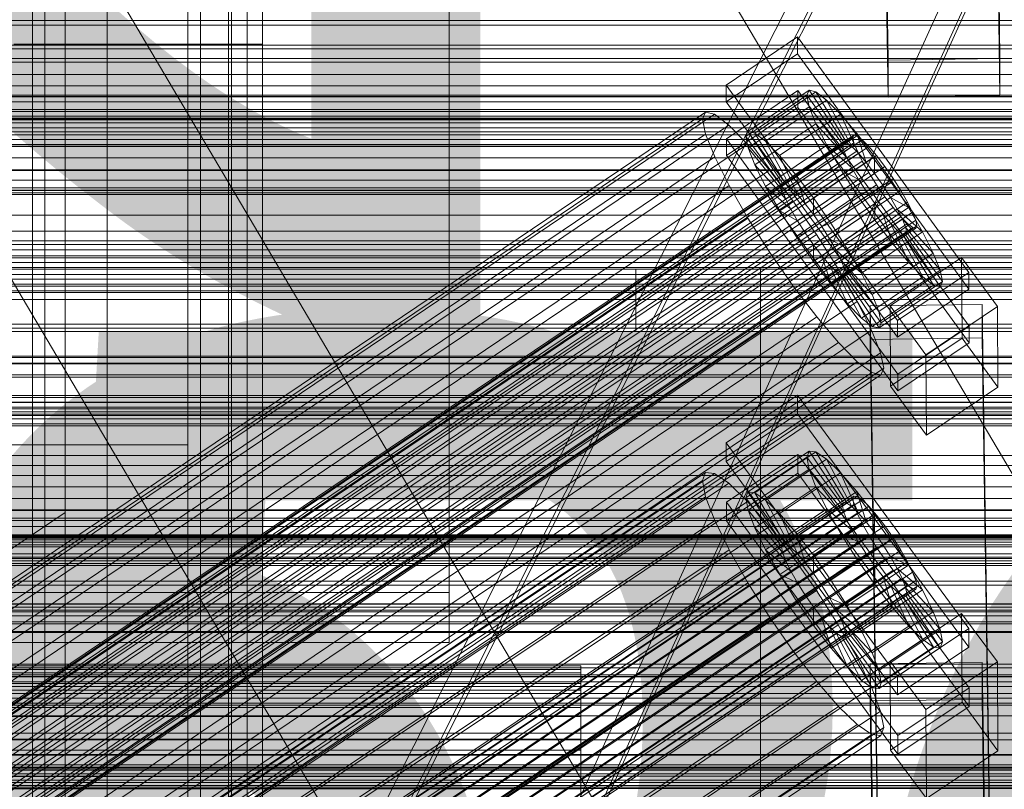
# Model space of a CAD drawing. Header units: millimetres. Extents: x -4738 to 65662, y -68080 to 6847.
# Tile 126 of 256: x 221 to 379, y -35024 to -34900. Entities that reach past the tile are written whole.
import ezdxf

# ---------------------------------------------------------------- set-up
doc = ezdxf.new("R2010")
doc.units = ezdxf.units.MM
for name, color, linetype, lineweight in [('COTAS_O', 1, 'Continuous', 0), ('COTAS_P', 1, 'Continuous', 0), ('frontal_bajante_movil', 7, 'Continuous', 0), ('frontal_briquetadora', 7, 'Continuous', 0), ('frontal_C01', 7, 'Continuous', 0), ('frontal_C02', 7, 'Continuous', 0), ('frontal_C03', 7, 'Continuous', 0), ('frontal_C04', 7, 'Continuous', 0), ('frontal_C05', 7, 'Continuous', 0), ('frontal_mezcladora', 7, 'Continuous', 0), ('frontal_secador', 7, 'Continuous', 0), ('frontal_tolva-C01', 7, 'Continuous', 0)]:
    doc.layers.add(name, color=color, linetype=linetype, lineweight=lineweight)
doc.dimstyles.new('R19_100', dxfattribs={"dimtxt": 250, "dimasz": 150, "dimexe": 150, "dimexo": 80, "dimgap": 100, "dimtad": 1, "dimtih": 1, "dimtoh": 1, "dimdsep": 46, "dimcen": 0.09, "dimadec": 0, "dimazin": 0, "dimtfac": 1, "dimtdec": 4, "dimtofl": 0, "dimtmove": 0, "dimatfit": 3, "dimfxl": 1, "dimtolj": 1, "dimtzin": 0, "dimarcsym": 0})

# ---------------------------------------------------------------- blocks, each defined once
blk = doc.blocks.new('DIM_R30_49')
at = {"layer": 'COTAS_P'}
for p, q in [((-150, -32300), (550, -32300)), ((550, -32300), (505, -32450)), ((550, -34900), (550, -32300)), ((550, -32300), (595, -32450)), ((550, -34900), (505, -34750)), ((550, -34900), (595, -34750)), ((-150, -34900), (550, -34900))]:
    blk.add_line(p, q, dxfattribs=at)
blk.add_text('2600 P', height=250, rotation=90, dxfattribs=at).set_placement((450, -33600))
blk = doc.blocks.new('DIM_R30_52')
at = {"layer": 'COTAS_O'}
for p, q in [((-650, -34200), (-500, -34155)), ((650, -34200), (500, -34155)), ((-650, -34900), (-650, -34200)), ((-650, -34200), (650, -34200)), ((-650, -34200), (-500, -34245)), ((650, -34200), (500, -34245)), ((650, -34900), (650, -34200))]:
    blk.add_line(p, q, dxfattribs=at)
blk.add_text('1300 O', height=250, dxfattribs=at).set_placement((0, -34100))
blk = doc.blocks.new('DIM_R30_54')
at = {"layer": 'COTAS_O'}
for p, q in [((-1480, -35300), (-1330, -35255)), ((490, -35300), (340, -35255)), ((-1480, -36000), (-1480, -35300)), ((-1480, -35300), (490, -35300)), ((-1480, -35300), (-1330, -35345)), ((490, -35300), (340, -35345)), ((490, -36000), (490, -35300))]:
    blk.add_line(p, q, dxfattribs=at)
blk.add_text('1970 O', height=250, dxfattribs=at).set_placement((-495, -35200))
blk = doc.blocks.new('DIM_R30_56')
at = {"layer": 'COTAS_O'}
for p, q in [((-1400, -35300), (-1250, -35255)), ((1400, -35300), (1250, -35255)), ((-1400, -36000), (-1400, -35300)), ((-1400, -35300), (1400, -35300)), ((-1400, -35300), (-1250, -35345)), ((1400, -35300), (1250, -35345)), ((1400, -36000), (1400, -35300))]:
    blk.add_line(p, q, dxfattribs=at)
blk.add_text('2800 O', height=250, dxfattribs=at).set_placement((0, -35200))
blk = doc.blocks.new('DIM_R30_57')
at = {"layer": 'COTAS_P'}
for p, q in [((-305, -34680), (395, -34680)), ((395, -34680), (350, -34830)), ((395, -36000), (395, -34680)), ((395, -34680), (440, -34830)), ((395, -36000), (350, -35850)), ((395, -36000), (440, -35850)), ((-305, -36000), (395, -36000))]:
    blk.add_line(p, q, dxfattribs=at)
blk.add_text('1320 P', height=250, rotation=90, dxfattribs=at).set_placement((295, -35340))
blk = doc.blocks.new('DIM_R30_58')
at = {"layer": 'COTAS_P'}
for p, q in [((-305, -35300), (-155, -35255)), ((345, -35300), (195, -35255)), ((-305, -36000), (-305, -35300)), ((-305, -35300), (345, -35300)), ((-305, -35300), (-155, -35345)), ((345, -35300), (195, -35345)), ((345, -36000), (345, -35300))]:
    blk.add_line(p, q, dxfattribs=at)
blk.add_text('650 P', height=250, dxfattribs=at).set_placement((20, -35200))

msp = doc.modelspace()

# ---------------------------------------------------------------- linework, layer by layer
at = {"layer": 'frontal_bajante_movil'}
for p, q in [((223, -35227.232), (223, -34680)), ((235, -34680), (235, -35227.232)), ((223, -34682.819), (223, -35230.051)), ((235, -35230.051), (235, -34682.819)), ((223, -34809.578), (223, -35356.81)), ((225, -35355.689), (225, -34808.457)), ((255, -34808.457), (255, -35355.689)), ((225, -34846.045), (225, -35393.277)), ((255, -35393.277), (255, -34846.045)), ((260, -34881.262), (260, -34903.821)), ((255, -34891.143), (255, -35164.759)), ((255, -35170.397), (255, -34896.781)), ((260, -34903.821), (260, -34895.821)), ((220, -34903.821), (260, -34903.821)), ((260, -35775), (260, -34903.821)), ((180, -34992), (290, -34992)), ((290, -35000), (290, -34992)), ((180, -35000), (290, -35000))]:
    msp.add_line(p, q, dxfattribs=at)
at = {"layer": 'frontal_briquetadora'}
for p, q in [((-490, -34940), (340, -34940)), ((-490, -34940), (490, -34940)), ((320, -34950), (320, -34940)), ((320, -34940), (340, -34940)), ((320, -34940), (490, -34940)), ((340, -34950), (340, -34940)), ((-1330, -34950), (340, -34950)), ((320, -34950), (340, -34950)), ((340, -35980), (340, -34950)), ((340, -34950), (490, -34950))]:
    msp.add_line(p, q, dxfattribs=at)
at = {"layer": 'frontal_C01'}
for p, q in [((250, -35948.844), (250, -33373.251)), ((250, -33378.064), (250, -35953.656)), ((413.642, -35029.009), (153.642, -34589.009)), ((228.298, -34979.106), (228.298, -34716.493)), ((228.298, -34722.274), (228.298, -34984.887)), ((334.501, -34910.399), (345.969, -34902.663)), ((345.969, -34902.663), (345.981, -34905.359)), ((345.969, -34902.663), (373.501, -34940.517)), ((345.981, -34905.359), (334.513, -34913.095)), ((373.513, -34943.213), (345.981, -34905.359)), ((334.513, -34913.095), (334.501, -34910.399)), ((362.033, -34948.253), (334.501, -34910.399)), ((334.539, -34919.027), (346.008, -34911.29)), ((337.64, -34918.663), (347.47, -34912.032)), ((338.005, -34917.848), (347.835, -34911.216)), ((339.088, -34918.109), (348.918, -34911.478)), ((346.008, -34911.29), (346.02, -34913.987)), ((346.008, -34911.29), (373.539, -34949.145)), ((347.835, -34911.216), (347.47, -34912.032)), ((347.47, -34912.032), (353.205, -34919.918)), ((347.47, -34912.032), (347.847, -34913.868)), ((348.918, -34911.478), (347.835, -34911.216)), ((347.835, -34911.216), (353.378, -34919.532)), ((350.645, -34912.798), (348.918, -34911.478)), ((348.918, -34911.478), (353.892, -34919.656)), ((334.513, -34913.095), (362.045, -34950.95)), ((346.02, -34913.987), (334.551, -34921.723)), ((338.017, -34920.499), (347.847, -34913.868)), ((340.816, -34919.429), (350.645, -34912.798)), ((373.551, -34951.841), (346.02, -34913.987)), ((347.847, -34913.868), (353.384, -34920.788)), ((347.847, -34913.868), (348.941, -34916.601)), ((352.899, -34915.087), (350.645, -34912.798)), ((350.645, -34912.798), (354.71, -34920.281)), ((146.383, -35040.161), (330.692, -34915.826)), ((146.872, -35039.071), (331.181, -34914.736)), ((148.32, -35039.42), (332.629, -34915.086)), ((331.181, -34914.736), (330.692, -34915.826)), ((330.692, -34915.826), (331.197, -34918.281)), ((332.629, -34915.086), (331.181, -34914.736)), ((334.938, -34916.851), (332.629, -34915.086)), ((343.069, -34921.719), (352.899, -34915.087)), ((355.525, -34918.189), (352.899, -34915.087)), ((352.899, -34915.087), (355.777, -34921.365)), ((150.629, -35041.185), (334.938, -34916.851)), ((337.95, -34919.911), (334.938, -34916.851)), ((339.111, -34923.232), (348.941, -34916.601)), ((348.941, -34916.601), (353.902, -34922.082)), ((348.941, -34916.601), (350.678, -34920.043)), ((141.045, -35063.041), (354.844, -34918.813)), ((141.218, -35062.655), (355.017, -34918.427)), ((141.731, -35062.779), (355.53, -34918.55)), ((146.887, -35042.616), (331.197, -34918.281)), ((331.197, -34918.281), (332.659, -34921.934)), ((334.551, -34921.723), (334.539, -34919.027)), ((362.071, -34956.881), (334.539, -34919.027)), ((337.64, -34918.663), (338.005, -34917.848)), ((343.376, -34926.549), (337.64, -34918.663)), ((338.017, -34920.499), (337.64, -34918.663)), ((343.549, -34926.163), (338.005, -34917.848)), ((338.005, -34917.848), (339.088, -34918.109)), ((344.062, -34926.287), (339.088, -34918.109)), ((339.088, -34918.109), (340.816, -34919.429)), ((345.695, -34924.821), (355.525, -34918.189)), ((355.017, -34918.427), (354.844, -34918.813)), ((354.844, -34918.813), (355.022, -34919.683)), ((355.53, -34918.55), (355.017, -34918.427)), ((358.345, -34921.893), (355.525, -34918.189)), ((355.525, -34918.189), (357.021, -34922.835)), ((356.348, -34919.176), (355.53, -34918.55)), ((141.224, -35063.911), (355.022, -34919.683)), ((142.549, -35063.404), (356.348, -34919.176)), ((143.617, -35064.489), (357.415, -34920.26)), ((153.641, -35044.246), (337.95, -34919.911)), ((341.461, -34924.058), (337.95, -34919.911)), ((343.554, -34927.419), (338.017, -34920.499)), ((339.111, -34923.232), (338.017, -34920.499)), ((344.88, -34926.912), (340.816, -34919.429)), ((340.816, -34919.429), (343.069, -34921.719)), ((340.848, -34926.674), (350.678, -34920.043)), ((353.205, -34919.918), (343.376, -34926.549)), ((353.378, -34919.532), (343.549, -34926.163)), ((353.892, -34919.656), (344.062, -34926.287)), ((354.71, -34920.281), (344.88, -34926.912)), ((350.678, -34920.043), (354.725, -34923.713)), ((350.678, -34920.043), (352.938, -34923.96)), ((353.205, -34919.918), (353.378, -34919.532)), ((353.384, -34920.788), (353.205, -34919.918)), ((353.378, -34919.532), (353.892, -34919.656)), ((353.892, -34919.656), (354.71, -34920.281)), ((354.71, -34920.281), (355.777, -34921.365)), ((355.022, -34919.683), (355.541, -34920.977)), ((357.415, -34920.26), (356.348, -34919.176)), ((358.659, -34921.73), (357.415, -34920.26)), ((141.742, -35065.205), (355.541, -34920.977)), ((144.861, -35065.958), (358.659, -34921.73)), ((148.35, -35046.269), (332.659, -34921.934)), ((332.659, -34921.934), (334.981, -34926.536)), ((334.551, -34921.723), (362.083, -34959.577)), ((345.947, -34927.997), (343.069, -34921.719)), ((343.069, -34921.719), (345.695, -34924.821)), ((353.384, -34920.788), (343.554, -34927.419)), ((353.902, -34922.082), (344.073, -34928.713)), ((355.777, -34921.365), (345.947, -34927.997)), ((358.345, -34921.893), (348.515, -34928.524)), ((353.902, -34922.082), (353.384, -34920.788)), ((354.725, -34923.713), (353.902, -34922.082)), ((355.541, -34920.977), (356.363, -34922.608)), ((355.777, -34921.365), (357.021, -34922.835)), ((358.357, -34924.589), (358.345, -34921.893)), ((361.166, -34925.946), (358.345, -34921.893)), ((359.995, -34923.484), (358.659, -34921.73)), ((142.565, -35066.836), (356.363, -34922.608)), ((359.995, -34923.484), (146.196, -35067.712)), ((344.073, -34928.713), (339.111, -34923.232)), ((340.848, -34926.674), (339.111, -34923.232)), ((354.725, -34923.713), (344.895, -34930.344)), ((357.021, -34922.835), (347.191, -34929.466)), ((355.796, -34925.568), (354.725, -34923.713)), ((356.363, -34922.608), (357.434, -34924.463)), ((357.021, -34922.835), (358.357, -34924.589)), ((361.332, -34925.404), (359.995, -34923.484)), ((143.635, -35068.691), (357.434, -34924.463)), ((157.152, -35048.393), (341.461, -34924.058)), ((345.231, -34929.009), (341.461, -34924.058)), ((343.108, -34930.591), (352.938, -34923.96)), ((347.191, -34929.466), (345.695, -34924.821)), ((345.695, -34924.821), (348.515, -34928.524)), ((348.527, -34931.22), (358.357, -34924.589)), ((352.938, -34923.96), (355.796, -34925.568)), ((352.938, -34923.96), (355.569, -34928.086)), ((357.434, -34924.463), (358.68, -34926.417)), ((358.357, -34924.589), (359.693, -34926.509)), ((144.881, -35070.646), (358.68, -34926.417)), ((147.533, -35069.632), (361.332, -34925.404)), ((150.672, -35050.87), (334.981, -34926.536)), ((334.981, -34926.536), (338.003, -34931.772)), ((344.895, -34930.344), (340.848, -34926.674)), ((343.108, -34930.591), (340.848, -34926.674)), ((343.549, -34926.163), (343.376, -34926.549)), ((343.376, -34926.549), (343.554, -34927.419)), ((344.062, -34926.287), (343.549, -34926.163)), ((344.88, -34926.912), (344.062, -34926.287)), ((345.947, -34927.997), (344.88, -34926.912)), ((355.796, -34925.568), (345.966, -34932.2)), ((359.693, -34926.509), (349.863, -34933.14)), ((351.336, -34932.577), (361.166, -34925.946)), ((357.042, -34927.523), (355.796, -34925.568)), ((358.68, -34926.417), (360.017, -34928.337)), ((361.166, -34925.946), (359.693, -34926.509)), ((359.693, -34926.509), (360.939, -34928.463)), ((363.797, -34930.071), (361.166, -34925.946)), ((362.578, -34927.358), (361.332, -34925.404)), ((146.218, -35072.565), (360.017, -34928.337)), ((148.779, -35071.586), (362.578, -34927.358)), ((343.554, -34927.419), (344.073, -34928.713)), ((345.739, -34934.717), (355.569, -34928.086)), ((347.191, -34929.466), (345.947, -34927.997)), ((357.042, -34927.523), (347.212, -34934.154)), ((348.515, -34928.524), (348.527, -34931.22)), ((348.515, -34928.524), (351.336, -34932.577)), ((360.939, -34928.463), (351.109, -34935.094)), ((355.569, -34928.086), (357.042, -34927.523)), ((355.569, -34928.086), (358.39, -34932.138)), ((358.378, -34929.442), (357.042, -34927.523)), ((360.017, -34928.337), (361.352, -34930.091)), ((363.797, -34930.071), (360.939, -34928.463)), ((360.939, -34928.463), (362.01, -34930.319)), ((363.648, -34929.214), (362.578, -34927.358)), ((147.554, -35074.32), (361.352, -34930.091)), ((149.85, -35073.442), (363.648, -34929.214)), ((345.231, -34929.009), (160.922, -35053.344)), ((344.073, -34928.713), (344.895, -34930.344)), ((349.002, -34934.427), (345.231, -34929.009)), ((348.527, -34931.22), (347.191, -34929.466)), ((358.378, -34929.442), (348.548, -34936.073)), ((353.967, -34936.703), (363.797, -34930.071)), ((358.39, -34932.138), (358.378, -34929.442)), ((359.714, -34931.197), (358.378, -34929.442)), ((361.352, -34930.091), (362.596, -34931.561)), ((364.471, -34930.844), (363.648, -34929.214)), ((366.057, -34933.989), (363.797, -34930.071)), ((148.798, -35075.789), (362.596, -34931.561)), ((150.672, -35075.072), (364.471, -34930.844)), ((345.966, -34932.2), (343.108, -34930.591)), ((345.739, -34934.717), (343.108, -34930.591)), ((344.895, -34930.344), (345.966, -34932.2)), ((349.863, -34933.14), (348.527, -34931.22)), ((359.714, -34931.197), (349.884, -34937.828)), ((362.01, -34930.319), (352.18, -34936.95)), ((361.21, -34935.842), (359.714, -34931.197)), ((360.958, -34932.666), (359.714, -34931.197)), ((366.057, -34933.989), (362.01, -34930.319)), ((362.01, -34930.319), (362.833, -34931.949)), ((362.596, -34931.561), (363.664, -34932.645)), ((364.989, -34932.138), (364.471, -34930.844)), ((149.865, -35076.873), (363.664, -34932.645)), ((150.683, -35077.499), (364.482, -34933.271)), ((151.191, -35076.367), (364.989, -34932.138)), ((151.369, -35077.237), (365.168, -34933.008)), ((153.694, -35056.107), (338.003, -34931.772)), ((338.003, -34931.772), (341.52, -34937.288)), ((345.966, -34932.2), (347.212, -34934.154)), ((348.56, -34938.77), (358.39, -34932.138)), ((349.863, -34933.14), (351.336, -34932.577)), ((351.109, -34935.094), (349.863, -34933.14)), ((360.958, -34932.666), (351.128, -34939.297)), ((351.336, -34932.577), (353.967, -34936.703)), ((362.833, -34931.949), (353.003, -34938.58)), ((363.351, -34933.244), (353.521, -34939.875)), ((358.39, -34932.138), (361.21, -34935.842)), ((363.836, -34938.944), (360.958, -34932.666)), ((362.025, -34933.75), (360.958, -34932.666)), ((367.794, -34937.431), (362.833, -34931.949)), ((362.833, -34931.949), (363.351, -34933.244)), ((368.888, -34940.163), (363.351, -34933.244)), ((363.351, -34933.244), (363.53, -34934.113)), ((363.664, -34932.645), (364.482, -34933.271)), ((364.482, -34933.271), (364.995, -34933.394)), ((365.168, -34933.008), (364.989, -34932.138)), ((364.995, -34933.394), (365.168, -34933.008)), ((151.196, -35077.623), (364.995, -34933.394)), ((164.693, -35058.762), (349.002, -34934.427)), ((347.212, -34934.154), (345.739, -34934.717)), ((348.56, -34938.77), (345.739, -34934.717)), ((347.212, -34934.154), (348.548, -34936.073)), ((352.519, -34939.942), (349.002, -34934.427)), ((362.025, -34933.75), (352.196, -34940.382)), ((362.843, -34934.376), (353.014, -34941.007)), ((363.357, -34934.5), (353.527, -34941.131)), ((363.53, -34934.113), (353.7, -34940.745)), ((356.228, -34940.62), (366.057, -34933.989)), ((366.09, -34941.233), (362.025, -34933.75)), ((362.843, -34934.376), (362.025, -34933.75)), ((367.817, -34942.554), (362.843, -34934.376)), ((363.357, -34934.5), (362.843, -34934.376)), ((363.53, -34934.113), (363.357, -34934.5)), ((368.9, -34942.815), (363.357, -34934.5)), ((369.265, -34942), (363.53, -34934.113)), ((367.794, -34937.431), (366.057, -34933.989)), ((348.548, -34936.073), (348.56, -34938.77)), ((348.548, -34936.073), (349.884, -34937.828)), ((352.18, -34936.95), (351.109, -34935.094)), ((351.109, -34935.094), (353.967, -34936.703)), ((351.38, -34942.473), (361.21, -34935.842)), ((361.21, -34935.842), (363.836, -34938.944)), ((157.211, -35061.622), (341.52, -34937.288)), ((341.52, -34937.288), (345.291, -34942.706)), ((349.884, -34937.828), (351.38, -34942.473)), ((349.884, -34937.828), (351.128, -34939.297)), ((353.003, -34938.58), (352.18, -34936.95)), ((352.18, -34936.95), (356.228, -34940.62)), ((353.967, -34936.703), (356.228, -34940.62)), ((357.964, -34944.062), (367.794, -34937.431)), ((368.888, -34940.163), (367.794, -34937.431)), ((351.38, -34942.473), (348.56, -34938.77)), ((351.128, -34939.297), (354.006, -34945.575)), ((351.128, -34939.297), (352.196, -34940.382)), ((353.521, -34939.875), (353.003, -34938.58)), ((353.003, -34938.58), (357.964, -34944.062)), ((354.006, -34945.575), (363.836, -34938.944)), ((360.882, -34945.867), (372.35, -34938.131)), ((363.836, -34938.944), (366.09, -34941.233)), ((372.35, -34938.131), (372.408, -34951.072)), ((372.35, -34938.131), (378.086, -34946.017)), ((168.21, -35064.277), (352.519, -34939.942)), ((352.196, -34940.382), (356.26, -34947.865)), ((352.196, -34940.382), (353.014, -34941.007)), ((355.541, -34945.179), (352.519, -34939.942)), ((353.014, -34941.007), (357.987, -34949.185)), ((353.014, -34941.007), (353.527, -34941.131)), ((353.7, -34940.745), (353.521, -34939.875)), ((353.521, -34939.875), (359.058, -34946.795)), ((353.527, -34941.131), (353.7, -34940.745)), ((353.527, -34941.131), (359.07, -34949.446)), ((353.7, -34940.745), (359.436, -34948.631)), ((356.228, -34940.62), (357.964, -34944.062)), ((359.058, -34946.795), (368.888, -34940.163)), ((373.501, -34940.517), (362.033, -34948.253)), ((369.265, -34942), (368.888, -34940.163)), ((373.513, -34943.213), (373.501, -34940.517)), ((160.982, -35067.04), (345.291, -34942.706)), ((345.291, -34942.706), (349.061, -34947.657)), ((354.006, -34945.575), (351.38, -34942.473)), ((356.26, -34947.865), (366.09, -34941.233)), ((357.987, -34949.185), (367.817, -34942.554)), ((359.436, -34948.631), (369.265, -34942)), ((366.09, -34941.233), (367.817, -34942.554)), ((367.817, -34942.554), (368.9, -34942.815)), ((368.9, -34942.815), (369.265, -34942)), ((357.964, -34944.062), (359.058, -34946.795)), ((359.07, -34949.446), (368.9, -34942.815)), ((362.045, -34950.95), (373.513, -34943.213)), ((171.232, -35069.514), (355.541, -34945.179)), ((356.26, -34947.865), (354.006, -34945.575)), ((357.863, -34949.781), (355.541, -34945.179)), ((357.646, -34945.896), (375.644, -34945.651)), ((357.646, -34951.289), (357.646, -34945.896)), ((360.514, -35141.007), (357.646, -34945.896)), ((360.939, -34958.809), (360.882, -34945.867)), ((366.618, -34953.754), (360.882, -34945.867)), ((375.644, -34945.651), (375.644, -34951.044)), ((375.644, -34945.651), (378.512, -35140.762)), ((359.058, -34946.795), (359.436, -34948.631)), ((378.086, -34946.017), (366.618, -34953.754)), ((378.143, -34958.959), (378.086, -34946.017)), ((164.752, -35071.991), (349.061, -34947.657)), ((349.061, -34947.657), (352.572, -34951.804)), ((357.987, -34949.185), (356.26, -34947.865)), ((359.436, -34948.631), (359.07, -34949.446)), ((362.033, -34948.253), (362.045, -34950.95)), ((173.554, -35074.116), (357.863, -34949.781)), ((359.326, -34953.434), (357.863, -34949.781)), ((359.07, -34949.446), (357.987, -34949.185)), ((373.539, -34949.145), (362.071, -34956.881)), ((373.551, -34951.841), (373.539, -34949.145)), ((168.263, -35076.138), (352.572, -34951.804)), ((352.572, -34951.804), (355.584, -34954.864)), ((375.644, -34951.044), (357.646, -34951.289)), ((360.514, -35146.4), (357.646, -34951.289)), ((372.408, -34951.072), (360.939, -34958.809)), ((362.083, -34959.577), (373.551, -34951.841)), ((378.143, -34958.959), (372.408, -34951.072)), ((378.512, -35146.154), (375.644, -34951.044)), ((175.016, -35077.768), (359.326, -34953.434)), ((359.83, -34955.889), (359.326, -34953.434)), ((366.618, -34953.754), (366.675, -34966.695)), ((171.275, -35079.199), (355.584, -34954.864)), ((355.584, -34954.864), (357.893, -34956.629)), ((173.584, -35080.964), (357.893, -34956.629)), ((175.032, -35081.313), (359.341, -34956.979)), ((175.521, -35080.223), (359.83, -34955.889)), ((357.893, -34956.629), (359.341, -34956.979)), ((359.341, -34956.979), (359.83, -34955.889)), ((362.071, -34956.881), (362.083, -34959.577)), ((360.939, -34958.809), (366.675, -34966.695)), ((366.675, -34966.695), (378.143, -34958.959)), ((228.298, -34979.106), (130, -35045.418)), ((228.298, -35241.719), (228.298, -34979.106)), ((228.298, -34979.106), (228.298, -34984.887)), ((-450, -34984.295), (450, -34984.295)), ((130, -35051.199), (228.298, -34984.887)), ((228.298, -34984.887), (228.298, -35247.5)), ((450, -34995.08), (-450, -34995.08)), ((450, -35017.999), (-450, -35017.999))]:
    msp.add_line(p, q, dxfattribs=at)
at = {"layer": 'frontal_C02'}
for p, q in [((250, -35767.183), (250, -32921.727)), ((250, -32926.497), (250, -35771.953)), ((360.514, -34906.365), (357.646, -34712.96)), ((375.644, -34712.717), (378.512, -34906.121)), ((360.514, -34912.326), (357.646, -34718.921)), ((378.512, -34912.083), (375.644, -34718.678)), ((228.298, -35036.685), (228.298, -34746.19)), ((228.298, -34751.921), (228.298, -35042.415)), ((446.358, -35250.643), (186.358, -34810.643)), ((413.642, -35269.975), (153.642, -34829.975)), ((-425, -34900.768), (425, -34900.768)), ((378.512, -34906.121), (360.514, -34906.365)), ((360.514, -34906.365), (360.514, -34912.326)), ((378.512, -34912.083), (378.512, -34906.121)), ((425, -34912.223), (-425, -34912.223)), ((360.514, -34912.326), (378.512, -34912.083)), ((425, -34915.909), (-425, -34915.909)), ((-425, -34927.364), (425, -34927.364)), ((-450, -34949.495), (450, -34949.495)), ((450, -34961.417), (-450, -34961.417)), ((334.501, -34967.93), (345.969, -34960.261)), ((345.969, -34960.261), (345.981, -34963.241)), ((345.969, -34960.261), (373.501, -34997.783)), ((345.981, -34963.241), (334.513, -34970.91)), ((373.513, -35000.764), (345.981, -34963.241)), ((334.513, -34970.91), (334.501, -34967.93)), ((362.033, -35005.452), (334.501, -34967.93)), ((338.005, -34975.808), (347.835, -34969.235)), ((339.088, -34975.926), (348.918, -34969.353)), ((347.835, -34969.235), (347.47, -34970.194)), ((348.918, -34969.353), (347.835, -34969.235)), ((347.835, -34969.235), (353.378, -34977.557)), ((350.645, -34970.54), (348.918, -34969.353)), ((348.918, -34969.353), (353.892, -34977.613)), ((334.513, -34970.91), (362.045, -35008.433)), ((334.539, -34977.467), (346.008, -34969.798)), ((337.64, -34976.768), (347.47, -34970.194)), ((340.816, -34977.114), (350.645, -34970.54)), ((346.008, -34969.798), (346.02, -34972.779)), ((346.008, -34969.798), (373.539, -35007.321)), ((347.47, -34970.194), (353.205, -34978.012)), ((347.47, -34970.194), (347.847, -34972.166)), ((352.899, -34972.716), (350.645, -34970.54)), ((350.645, -34970.54), (354.71, -34978.175)), ((146.872, -35095.928), (331.181, -34972.673)), ((148.32, -35096.086), (332.629, -34972.831)), ((331.181, -34972.673), (330.692, -34973.956)), ((332.629, -34972.831), (331.181, -34972.673)), ((334.938, -34974.419), (332.629, -34972.831)), ((346.02, -34972.779), (334.551, -34980.448)), ((338.017, -34978.74), (347.847, -34972.166)), ((343.069, -34979.29), (352.899, -34972.716)), ((373.551, -35010.301), (346.02, -34972.779)), ((347.847, -34972.166), (353.384, -34978.946)), ((347.847, -34972.166), (348.941, -34975.016)), ((355.525, -34975.733), (352.899, -34972.716)), ((352.899, -34972.716), (355.777, -34979.206)), ((146.383, -35097.211), (330.692, -34973.956)), ((150.629, -35097.673), (334.938, -34974.419)), ((330.692, -34973.956), (331.197, -34976.592)), ((337.95, -34977.328), (334.938, -34974.419)), ((337.64, -34976.768), (338.005, -34975.808)), ((343.549, -34984.131), (338.005, -34975.808)), ((338.005, -34975.808), (339.088, -34975.926)), ((344.062, -34984.186), (339.088, -34975.926)), ((339.088, -34975.926), (340.816, -34977.114)), ((339.111, -34981.589), (348.941, -34975.016)), ((345.695, -34982.306), (355.525, -34975.733)), ((348.941, -34975.016), (353.902, -34980.295)), ((348.941, -34975.016), (350.678, -34978.549)), ((358.345, -34979.384), (355.525, -34975.733)), ((355.525, -34975.733), (357.021, -34980.635)), ((141.045, -35119.891), (354.844, -34976.916)), ((141.218, -35119.437), (355.017, -34976.461)), ((141.731, -35119.493), (355.53, -34976.517)), ((142.549, -35120.055), (356.348, -34977.08)), ((146.887, -35099.847), (331.197, -34976.592)), ((153.641, -35100.582), (337.95, -34977.328)), ((331.197, -34976.592), (332.659, -34980.402)), ((334.551, -34980.448), (334.539, -34977.467)), ((362.071, -35014.99), (334.539, -34977.467)), ((343.376, -34984.585), (337.64, -34976.768)), ((338.017, -34978.74), (337.64, -34976.768)), ((341.461, -34981.36), (337.95, -34977.328)), ((344.88, -34984.749), (340.816, -34977.114)), ((340.816, -34977.114), (343.069, -34979.29)), ((353.378, -34977.557), (343.549, -34984.131)), ((353.892, -34977.613), (344.062, -34984.186)), ((353.205, -34978.012), (353.378, -34977.557)), ((353.378, -34977.557), (353.892, -34977.613)), ((353.892, -34977.613), (354.71, -34978.175)), ((355.017, -34976.461), (354.844, -34976.916)), ((354.844, -34976.916), (355.022, -34977.85)), ((355.53, -34976.517), (355.017, -34976.461)), ((356.348, -34977.08), (355.53, -34976.517)), ((357.415, -34978.111), (356.348, -34977.08)), ((141.224, -35120.825), (355.022, -34977.85)), ((141.742, -35122.175), (355.541, -34979.2)), ((143.617, -35121.086), (357.415, -34978.111)), ((343.554, -34985.519), (338.017, -34978.74)), ((339.111, -34981.589), (338.017, -34978.74)), ((340.848, -34985.123), (350.678, -34978.549)), ((353.205, -34978.012), (343.376, -34984.585)), ((353.384, -34978.946), (343.554, -34985.519)), ((354.71, -34978.175), (344.88, -34984.749)), ((350.678, -34978.549), (354.725, -34981.969)), ((350.678, -34978.549), (352.938, -34982.525)), ((353.384, -34978.946), (353.205, -34978.012)), ((353.902, -34980.295), (353.384, -34978.946)), ((354.71, -34978.175), (355.777, -34979.206)), ((355.022, -34977.85), (355.541, -34979.2)), ((355.541, -34979.2), (356.363, -34980.873)), ((358.659, -34979.539), (357.415, -34978.111)), ((144.861, -35122.515), (358.659, -34979.539)), ((148.35, -35103.656), (332.659, -34980.402)), ((332.659, -34980.402), (334.981, -34985.125)), ((334.551, -34980.448), (362.083, -35017.97)), ((345.947, -34985.78), (343.069, -34979.29)), ((343.069, -34979.29), (345.695, -34982.306)), ((353.902, -34980.295), (344.073, -34986.869)), ((355.777, -34979.206), (345.947, -34985.78)), ((357.021, -34980.635), (347.191, -34987.209)), ((358.345, -34979.384), (348.515, -34985.958)), ((354.725, -34981.969), (353.902, -34980.295)), ((355.777, -34979.206), (357.021, -34980.635)), ((357.021, -34980.635), (358.357, -34982.365)), ((358.357, -34982.365), (358.345, -34979.384)), ((361.166, -34983.421), (358.345, -34979.384)), ((359.995, -34981.269), (358.659, -34979.539)), ((142.565, -35123.849), (356.363, -34980.873)), ((359.995, -34981.269), (146.196, -35124.244)), ((157.152, -35104.615), (341.461, -34981.36)), ((344.073, -34986.869), (339.111, -34981.589)), ((340.848, -34985.123), (339.111, -34981.589)), ((345.231, -34986.241), (341.461, -34981.36)), ((354.725, -34981.969), (344.895, -34988.543)), ((347.191, -34987.209), (345.695, -34982.306)), ((345.695, -34982.306), (348.515, -34985.958)), ((348.527, -34988.938), (358.357, -34982.365)), ((355.796, -34983.852), (354.725, -34981.969)), ((356.363, -34980.873), (357.434, -34982.757)), ((358.357, -34982.365), (359.693, -34984.277)), ((361.332, -34983.181), (359.995, -34981.269)), ((450, -34982.905), (-450, -34982.905)), ((143.635, -35125.732), (357.434, -34982.757)), ((147.533, -35126.157), (361.332, -34983.181)), ((343.108, -34989.099), (352.938, -34982.525)), ((355.796, -34983.852), (345.966, -34990.426)), ((351.336, -34989.995), (361.166, -34983.421)), ((352.938, -34982.525), (355.796, -34983.852)), ((352.938, -34982.525), (355.569, -34986.673)), ((357.042, -34985.817), (355.796, -34983.852)), ((357.434, -34982.757), (358.68, -34984.722)), ((361.166, -34983.421), (359.693, -34984.277)), ((363.797, -34987.569), (361.166, -34983.421)), ((362.578, -34985.146), (361.332, -34983.181)), ((144.881, -35127.697), (358.68, -34984.722)), ((148.779, -35128.121), (362.578, -34985.146)), ((150.672, -35108.379), (334.981, -34985.125)), ((334.981, -34985.125), (338.003, -34990.44)), ((344.895, -34988.543), (340.848, -34985.123)), ((343.108, -34989.099), (340.848, -34985.123)), ((343.549, -34984.131), (343.376, -34984.585)), ((343.376, -34984.585), (343.554, -34985.519)), ((344.062, -34984.186), (343.549, -34984.131)), ((343.554, -34985.519), (344.073, -34986.869)), ((344.88, -34984.749), (344.062, -34984.186)), ((345.947, -34985.78), (344.88, -34984.749)), ((359.693, -34984.277), (349.863, -34990.85)), ((358.68, -34984.722), (360.017, -34986.634)), ((359.693, -34984.277), (360.939, -34986.242)), ((363.648, -34987.029), (362.578, -34985.146)), ((146.218, -35129.609), (360.017, -34986.634)), ((149.85, -35130.005), (363.648, -34987.029)), ((345.231, -34986.241), (160.922, -35109.496)), ((344.073, -34986.869), (344.895, -34988.543)), ((349.002, -34991.638), (345.231, -34986.241)), ((345.739, -34993.246), (355.569, -34986.673)), ((347.191, -34987.209), (345.947, -34985.78)), ((357.042, -34985.817), (347.212, -34992.391)), ((348.515, -34985.958), (348.527, -34988.938)), ((348.515, -34985.958), (351.336, -34989.995)), ((360.939, -34986.242), (351.109, -34992.815)), ((355.569, -34986.673), (357.042, -34985.817)), ((355.569, -34986.673), (358.39, -34990.71)), ((358.378, -34987.73), (357.042, -34985.817)), ((360.017, -34986.634), (361.352, -34988.363)), ((363.797, -34987.569), (360.939, -34986.242)), ((360.939, -34986.242), (362.01, -34988.125)), ((364.471, -34988.703), (363.648, -34987.029)), ((147.554, -35131.339), (361.352, -34988.363)), ((344.895, -34988.543), (345.966, -34990.426)), ((348.527, -34988.938), (347.191, -34987.209)), ((358.378, -34987.73), (348.548, -34994.303)), ((362.01, -34988.125), (352.18, -34994.699)), ((353.967, -34994.143), (363.797, -34987.569)), ((358.39, -34990.71), (358.378, -34987.73)), ((359.714, -34989.459), (358.378, -34987.73)), ((361.352, -34988.363), (362.596, -34989.792)), ((366.057, -34991.545), (362.01, -34988.125)), ((362.01, -34988.125), (362.833, -34989.799)), ((366.057, -34991.545), (363.797, -34987.569)), ((148.798, -35132.768), (362.596, -34989.792)), ((150.672, -35131.678), (364.471, -34988.703)), ((151.191, -35133.028), (364.989, -34990.053)), ((345.966, -34990.426), (343.108, -34989.099)), ((345.739, -34993.246), (343.108, -34989.099)), ((349.863, -34990.85), (348.527, -34988.938)), ((349.863, -34990.85), (351.336, -34989.995)), ((359.714, -34989.459), (349.884, -34996.033)), ((351.336, -34989.995), (353.967, -34994.143)), ((362.833, -34989.799), (353.003, -34996.372)), ((361.21, -34994.361), (359.714, -34989.459)), ((360.958, -34990.888), (359.714, -34989.459)), ((362.596, -34989.792), (363.664, -34990.823)), ((367.794, -34995.078), (362.833, -34989.799)), ((362.833, -34989.799), (363.351, -34991.148)), ((364.989, -34990.053), (364.471, -34988.703)), ((365.168, -34990.987), (364.989, -34990.053)), ((149.865, -35133.798), (363.664, -34990.823)), ((150.683, -35134.361), (364.482, -34991.386)), ((151.196, -35134.417), (364.995, -34991.441)), ((151.369, -35133.962), (365.168, -34990.987)), ((153.694, -35113.695), (338.003, -34990.44)), ((164.693, -35114.893), (349.002, -34991.638)), ((338.003, -34990.44), (341.52, -34995.985)), ((345.966, -34990.426), (347.212, -34992.391)), ((348.56, -34997.284), (358.39, -34990.71)), ((352.519, -34997.183), (349.002, -34991.638)), ((351.109, -34992.815), (349.863, -34990.85)), ((360.958, -34990.888), (351.128, -34997.461)), ((363.351, -34991.148), (353.521, -34997.722)), ((356.228, -34998.119), (366.057, -34991.545)), ((358.39, -34990.71), (361.21, -34994.361)), ((363.836, -34997.378), (360.958, -34990.888)), ((362.025, -34991.919), (360.958, -34990.888)), ((368.888, -34997.928), (363.351, -34991.148)), ((363.351, -34991.148), (363.53, -34992.082)), ((363.664, -34990.823), (364.482, -34991.386)), ((364.482, -34991.386), (364.995, -34991.441)), ((364.995, -34991.441), (365.168, -34990.987)), ((367.794, -34995.078), (366.057, -34991.545)), ((347.212, -34992.391), (345.739, -34993.246)), ((348.56, -34997.284), (345.739, -34993.246)), ((347.212, -34992.391), (348.548, -34994.303)), ((352.18, -34994.699), (351.109, -34992.815)), ((351.109, -34992.815), (353.967, -34994.143)), ((362.025, -34991.919), (352.196, -34998.492)), ((362.843, -34992.481), (353.014, -34999.055)), ((363.357, -34992.537), (353.527, -34999.111)), ((363.53, -34992.082), (353.7, -34998.656)), ((366.09, -34999.554), (362.025, -34991.919)), ((362.843, -34992.481), (362.025, -34991.919)), ((367.817, -35000.741), (362.843, -34992.481)), ((363.357, -34992.537), (362.843, -34992.481)), ((363.53, -34992.082), (363.357, -34992.537)), ((368.9, -35000.859), (363.357, -34992.537)), ((369.265, -34999.9), (363.53, -34992.082)), ((-450, -34994.827), (450, -34994.827)), ((348.548, -34994.303), (348.56, -34997.284)), ((348.548, -34994.303), (349.884, -34996.033)), ((351.38, -35000.935), (361.21, -34994.361)), ((353.003, -34996.372), (352.18, -34994.699)), ((352.18, -34994.699), (356.228, -34998.119)), ((353.967, -34994.143), (356.228, -34998.119)), ((361.21, -34994.361), (363.836, -34997.378)), ((157.211, -35119.24), (341.52, -34995.985)), ((341.52, -34995.985), (345.291, -35001.382)), ((349.884, -34996.033), (351.38, -35000.935)), ((349.884, -34996.033), (351.128, -34997.461)), ((353.521, -34997.722), (353.003, -34996.372)), ((353.003, -34996.372), (357.964, -35001.652)), ((357.964, -35001.652), (367.794, -34995.078)), ((360.882, -35002.995), (372.35, -34995.326)), ((368.888, -34997.928), (367.794, -34995.078)), ((372.35, -34995.326), (372.408, -35009.632)), ((372.35, -34995.326), (378.086, -35003.143)), ((168.21, -35120.438), (352.519, -34997.183)), ((351.38, -35000.935), (348.56, -34997.284)), ((351.128, -34997.461), (354.006, -35003.951)), ((351.128, -34997.461), (352.196, -34998.492)), ((355.541, -35002.499), (352.519, -34997.183)), ((353.7, -34998.656), (353.521, -34997.722)), ((353.521, -34997.722), (359.058, -35004.501)), ((354.006, -35003.951), (363.836, -34997.378)), ((356.228, -34998.119), (357.964, -35001.652)), ((359.058, -35004.501), (368.888, -34997.928)), ((373.501, -34997.783), (362.033, -35005.452)), ((363.836, -34997.378), (366.09, -34999.554)), ((369.265, -34999.9), (368.888, -34997.928)), ((373.513, -35000.764), (373.501, -34997.783)), ((352.196, -34998.492), (356.26, -35006.127)), ((352.196, -34998.492), (353.014, -34999.055)), ((353.014, -34999.055), (357.987, -35007.315)), ((353.014, -34999.055), (353.527, -34999.111)), ((353.527, -34999.111), (353.7, -34998.656)), ((353.527, -34999.111), (359.07, -35007.433)), ((353.7, -34998.656), (359.436, -35006.473)), ((356.26, -35006.127), (366.09, -34999.554)), ((366.09, -34999.554), (367.817, -35000.741)), ((354.006, -35003.951), (351.38, -35000.935)), ((357.987, -35007.315), (367.817, -35000.741)), ((359.07, -35007.433), (368.9, -35000.859)), ((359.436, -35006.473), (369.265, -34999.9)), ((362.045, -35008.433), (373.513, -35000.764)), ((367.817, -35000.741), (368.9, -35000.859)), ((368.9, -35000.859), (369.265, -34999.9)), ((160.982, -35124.637), (345.291, -35001.382)), ((171.232, -35125.753), (355.541, -35002.499)), ((345.291, -35001.382), (349.061, -35006.263)), ((357.863, -35007.222), (355.541, -35002.499)), ((357.964, -35001.652), (359.058, -35004.501)), ((-311.15, -35003.741), (311.15, -35003.741)), ((-311.15, -35004.337), (311.15, -35004.337)), ((311.15, -35004.337), (311.15, -35003.741)), ((311.15, -35003.741), (311.15, -35004.874)), ((311.15, -35006.623), (311.15, -35004.337)), ((356.26, -35006.127), (354.006, -35003.951)), ((357.646, -35003.454), (375.644, -35003.211)), ((357.646, -35009.416), (357.646, -35003.454)), ((360.514, -35196.859), (357.646, -35003.454)), ((359.058, -35004.501), (359.436, -35006.473)), ((360.939, -35017.301), (360.882, -35002.995)), ((366.618, -35010.812), (360.882, -35002.995)), ((378.086, -35003.143), (366.618, -35010.812)), ((375.644, -35003.211), (375.644, -35009.172)), ((375.644, -35003.211), (378.512, -35196.616)), ((378.143, -35017.449), (378.086, -35003.143)), ((-311.15, -35004.874), (311.15, -35004.874)), ((311.15, -35004.874), (311.15, -35007.66)), ((362.033, -35005.452), (362.045, -35008.433)), ((-311.15, -35006.623), (311.15, -35006.623)), ((-311.15, -35007.66), (311.15, -35007.66)), ((164.752, -35129.518), (349.061, -35006.263)), ((173.554, -35130.477), (357.863, -35007.222)), ((311.15, -35010.441), (311.15, -35006.623)), ((311.15, -35007.66), (311.15, -35011.908)), ((349.061, -35006.263), (352.572, -35010.296)), ((357.987, -35007.315), (356.26, -35006.127)), ((359.326, -35011.031), (357.863, -35007.222)), ((359.07, -35007.433), (357.987, -35007.315)), ((359.436, -35006.473), (359.07, -35007.433)), ((373.539, -35007.321), (362.071, -35014.99)), ((373.551, -35010.301), (373.539, -35007.321)), ((375.644, -35009.172), (357.646, -35009.416)), ((378.512, -35202.577), (375.644, -35009.172)), ((-311.15, -35010.441), (311.15, -35010.441)), ((168.263, -35133.55), (352.572, -35010.296)), ((311.15, -35015.532), (311.15, -35010.441)), ((352.572, -35010.296), (355.584, -35013.205)), ((360.514, -35202.821), (357.646, -35009.416)), ((372.408, -35009.632), (360.939, -35017.301)), ((362.083, -35017.97), (373.551, -35010.301)), ((366.618, -35010.812), (366.675, -35025.118)), ((378.143, -35017.449), (372.408, -35009.632)), ((-311.15, -35011.908), (311.15, -35011.908)), ((175.016, -35134.286), (359.326, -35011.031)), ((311.15, -35011.908), (311.15, -35017.329)), ((359.83, -35013.667), (359.326, -35011.031)), ((171.275, -35136.46), (355.584, -35013.205)), ((175.521, -35136.922), (359.83, -35013.667)), ((355.584, -35013.205), (357.893, -35014.793)), ((359.341, -35014.95), (359.83, -35013.667)), ((-311.15, -35015.532), (311.15, -35015.532)), ((173.584, -35138.047), (357.893, -35014.793)), ((175.032, -35138.205), (359.341, -35014.95)), ((311.15, -35021.549), (311.15, -35015.532)), ((357.893, -35014.793), (359.341, -35014.95)), ((362.071, -35014.99), (362.083, -35017.97)), ((-311.15, -35017.329), (311.15, -35017.329)), ((311.15, -35017.329), (311.15, -35023.553)), ((360.939, -35017.301), (366.675, -35025.118)), ((366.675, -35025.118), (378.143, -35017.449)), ((-440, -35020.127), (440, -35020.127)), ((-440, -35020.339), (440, -35020.339)), ((-440, -35020.529), (440, -35020.529)), ((-440, -35021.148), (440, -35021.148)), ((-440, -35021.516), (440, -35021.516)), ((311.15, -35021.549), (-311.15, -35021.549)), ((311.15, -35028.083), (311.15, -35021.549)), ((-440, -35022.501), (440, -35022.501)), ((-440, -35023.021), (440, -35023.021)), ((-311.15, -35023.553), (311.15, -35023.553)), ((311.15, -35023.553), (311.15, -35030.157))]:
    msp.add_line(p, q, dxfattribs=at)
at = {"layer": 'frontal_C03'}
for p, q in [((1250, -34915.372), (-1250, -34915.372)), ((1250, -34915.689), (-1250, -34915.689)), ((1250, -34916.483), (-1250, -34916.483)), ((-1250, -34917.247), (1250, -34917.247)), ((1250, -34918.37), (-1250, -34918.37)), ((1250, -34919.134), (-1250, -34919.134)), ((1250, -34919.928), (-1250, -34919.928)), ((1250, -34920.245), (-1250, -34920.245)), ((-1415, -34936.859), (1415, -34936.859)), ((1250, -34937.83), (-1250, -34937.83)), ((1250, -34938.147), (-1250, -34938.147)), ((1250, -34938.941), (-1250, -34938.941)), ((-1250, -34939.705), (1250, -34939.705)), ((1250, -34940.828), (-1250, -34940.828)), ((1250, -34941.592), (-1250, -34941.592)), ((1250, -34942.386), (-1250, -34942.386)), ((1250, -34942.702), (-1250, -34942.702)), ((-1496, -34954.179), (1496, -34954.179)), ((1496, -34955.078), (-1496, -34955.078)), ((1250, -34956.965), (-1250, -34956.965)), ((1250, -34957.342), (-1250, -34957.342)), ((1250, -34960.288), (-1250, -34960.288)), ((1250, -34960.604), (-1250, -34960.604)), ((1250, -34961.393), (-1250, -34961.393)), ((1250, -34961.398), (-1250, -34961.398)), ((-1250, -34962.162), (1250, -34962.162)), ((1250, -34962.466), (-1250, -34962.466)), ((1250, -34963.285), (-1250, -34963.285)), ((1250, -34964.049), (-1250, -34964.049)), ((1250, -34964.843), (-1250, -34964.843)), ((1250, -34965.16), (-1250, -34965.16)), ((1250, -34969.952), (-1250, -34969.952)), ((1250, -34971.557), (-1250, -34971.557)), ((-1415, -34976.859), (1415, -34976.859)), ((1496, -34978.662), (-1496, -34978.662)), ((1496, -34978.78), (-1496, -34978.78)), ((1496, -34980.046), (-1496, -34980.046)), ((1496, -34980.381), (-1496, -34980.381)), ((-1250, -34981.338), (1250, -34981.338)), ((1496, -34982.72), (-1496, -34982.72)), ((1496, -34983.222), (-1496, -34983.222)), ((1250, -34982.745), (-1250, -34982.745)), ((1250, -34983.062), (-1250, -34983.062)), ((1250, -34983.231), (-1250, -34983.231)), ((1250, -34983.856), (-1250, -34983.856)), ((-1250, -34984.62), (1250, -34984.62)), ((-1496, -34986.279), (1496, -34986.279)), ((1496, -34986.87), (-1496, -34986.87)), ((1250, -34985.743), (-1250, -34985.743)), ((1250, -34986.507), (-1250, -34986.507)), ((1250, -34987.301), (-1250, -34987.301)), ((1250, -34987.618), (-1250, -34987.618)), ((1496, -34990.179), (-1496, -34990.179)), ((1496, -34990.77), (-1496, -34990.77)), ((1496, -34993.827), (-1496, -34993.827)), ((1496, -34994.328), (-1496, -34994.328)), ((1250, -34993.818), (-1250, -34993.818)), ((1250, -34995.711), (-1250, -34995.711)), ((1496, -34996.668), (-1496, -34996.668)), ((1496, -34997.003), (-1496, -34997.003)), ((1496, -34998.269), (-1496, -34998.269)), ((1496, -34998.387), (-1496, -34998.387)), ((1250, -35005.203), (-1250, -35005.203)), ((1250, -35005.492), (-1250, -35005.492)), ((1250, -35005.519), (-1250, -35005.519)), ((1250, -35006.313), (-1250, -35006.313)), ((-1250, -35007.078), (1250, -35007.078)), ((1250, -35007.097), (-1250, -35007.097)), ((1250, -35008.201), (-1250, -35008.201)), ((1250, -35008.965), (-1250, -35008.965)), ((1250, -35009.759), (-1250, -35009.759)), ((1250, -35010.075), (-1250, -35010.075)), ((1250, -35014.583), (-1250, -35014.583)), ((1250, -35015.655), (-1250, -35015.655)), ((1250, -35019.707), (-1250, -35019.707)), ((1250, -35020.083), (-1250, -35020.083))]:
    msp.add_line(p, q, dxfattribs=at)
at = {"layer": 'frontal_C04'}
for p, q in [((225, -34411.606), (225, -35487.488)), ((225, -34417.244), (225, -35493.126)), ((225, -35516.618), (225, -34440.737)), ((250, -34440.737), (250, -35516.618)), ((225, -34558.198), (225, -35634.08)), ((225, -34563.836), (225, -35639.718)), ((225, -34605.183), (225, -35681.065)), ((250, -34605.183), (250, -35681.065)), ((248, -35988), (248, -34670.697)), ((202, -34968.218), (248, -34968.218)), ((248, -35988), (248, -34968.218))]:
    msp.add_line(p, q, dxfattribs=at)
at = {"layer": 'frontal_C05'}
for p, q in [((254.5, -34800), (254.5, -35992)), ((257.5, -35992), (257.5, -34800)), ((255, -34992), (255, -34803.5)), ((290, -34992), (290, -34803.5)), ((255, -34992), (290, -34992)), ((255, -35000), (255, -34992)), ((290, -35000), (290, -34992)), ((255, -35000), (290, -35000))]:
    msp.add_line(p, q, dxfattribs=at)
at = {"layer": 'frontal_mezcladora'}
for p, q in [((-750, -34900), (750, -34900)), ((-600, -34900), (600, -34900)), ((-750, -34910.5), (750, -34910.5))]:
    msp.add_line(p, q, dxfattribs=at)
at = {"layer": 'frontal_secador'}
for p, q in [((1250, -34904), (-1250, -34904)), ((1250, -34904.545), (-1250, -34904.545)), ((1250, -34906.144), (-1250, -34906.144)), ((1250, -34906.709), (-1250, -34906.709)), ((1250, -34908.686), (-1250, -34908.686)), ((1320, -34912), (-1320, -34912)), ((1320, -34912.273), (-1320, -34912.273)), ((1250, -34912), (-1250, -34912)), ((1320, -34913.072), (-1320, -34913.072)), ((1320, -34914.343), (-1320, -34914.343)), ((1250, -34914.651), (-1250, -34914.651)), ((1250, -34915.859), (-1250, -34915.859)), ((1320, -34916), (-1320, -34916)), ((1320, -34917.929), (-1320, -34917.929)), ((-1320, -34920), (1320, -34920)), ((-1250, -34920), (1250, -34920)), ((1320, -34922.071), (-1320, -34922.071)), ((1320, -34924), (-1320, -34924)), ((1250, -34924.141), (-1250, -34924.141)), ((1320, -34925.657), (-1320, -34925.657)), ((1320, -34926.928), (-1320, -34926.928)), ((1320, -34927.727), (-1320, -34927.727)), ((1320, -34928), (-1320, -34928)), ((1250, -34927.285), (-1250, -34927.285)), ((1250, -34928), (-1250, -34928)), ((1250, -34931.314), (-1250, -34931.314)), ((1250, -34933.856), (-1250, -34933.856)), ((1250, -34935.455), (-1250, -34935.455)), ((1250, -34936), (-1250, -34936)), ((1360, -34943.5), (-1360, -34943.5)), ((1250, -34943.75), (-1250, -34943.75)), ((1360, -34944.863), (-1360, -34944.863)), ((1360, -34948.859), (-1360, -34948.859)), ((-1250, -34950), (1250, -34950)), ((-1245, -34950), (1245, -34950)), ((1360, -34955.216), (-1360, -34955.216)), ((1245, -34954), (-1245, -34954)), ((1250, -34962.924), (-1250, -34962.924)), ((1360, -34963.5), (-1360, -34963.5)), ((1360, -34973.147), (-1360, -34973.147)), ((-1250, -34975), (1250, -34975)), ((-1360, -34983.5), (1360, -34983.5)), ((-1250, -34983.5), (1250, -34983.5)), ((1360, -34993.853), (-1360, -34993.853)), ((1360, -35003.5), (-1360, -35003.5)), ((1250, -35004.076), (-1250, -35004.076)), ((1360, -35011.784), (-1360, -35011.784)), ((1360, -35018.141), (-1360, -35018.141)), ((1360, -35022.137), (-1360, -35022.137)), ((1360, -35023.5), (-1360, -35023.5)), ((1250, -35023.25), (-1250, -35023.25))]:
    msp.add_line(p, q, dxfattribs=at)
at = {"layer": 'frontal_tolva-C01'}
for p, q in [((596.429, -34398.198), (221.429, -35221.585)), ((221.429, -35141.193), (596.429, -34398.198)), ((600, -34398.619), (225, -35141.614)), ((225, -35222.279), (600, -34398.891)), ((225, -35142.996), (600, -34400)), ((225, -35223.388), (600, -34400))]:
    msp.add_line(p, q, dxfattribs=at)

# ---------------------------------------------------------------- dimensions: what is measured, and where the dimension line sits
at = {"layer": 'COTAS_O'}
for p1, p2, picture, middle in [((-650, -34900), (650, -34900), 'DIM_R30_52', (0, -34200)), ((-1480, -36000), (490, -36000), 'DIM_R30_54', (-495, -35300)), ((-1400, -36000), (1400, -36000), 'DIM_R30_56', (0, -35300))]:
    dim = msp.add_aligned_dim(p1=p1, p2=p2, distance=700, text='<> O', dimstyle='R19_100', dxfattribs=at)
    dim.commit()
    dim.dimension.update_dxf_attribs({"geometry": picture, "text_midpoint": middle})
at = {"layer": 'COTAS_P'}
for p1, p2, distance, picture, middle in [((-150, -34900), (-150, -32300), -700, 'DIM_R30_49', (550, -33600)), ((-305, -36000), (-305, -34680), -700, 'DIM_R30_57', (395, -35340)), ((-305, -36000), (345, -36000), 700, 'DIM_R30_58', (20, -35300))]:
    dim = msp.add_aligned_dim(p1=p1, p2=p2, distance=distance, text='<> P', dimstyle='R19_100', dxfattribs=at)
    dim.commit()
    dim.dimension.update_dxf_attribs({"geometry": picture, "text_midpoint": middle})

doc.saveas('drawing.dxf')
